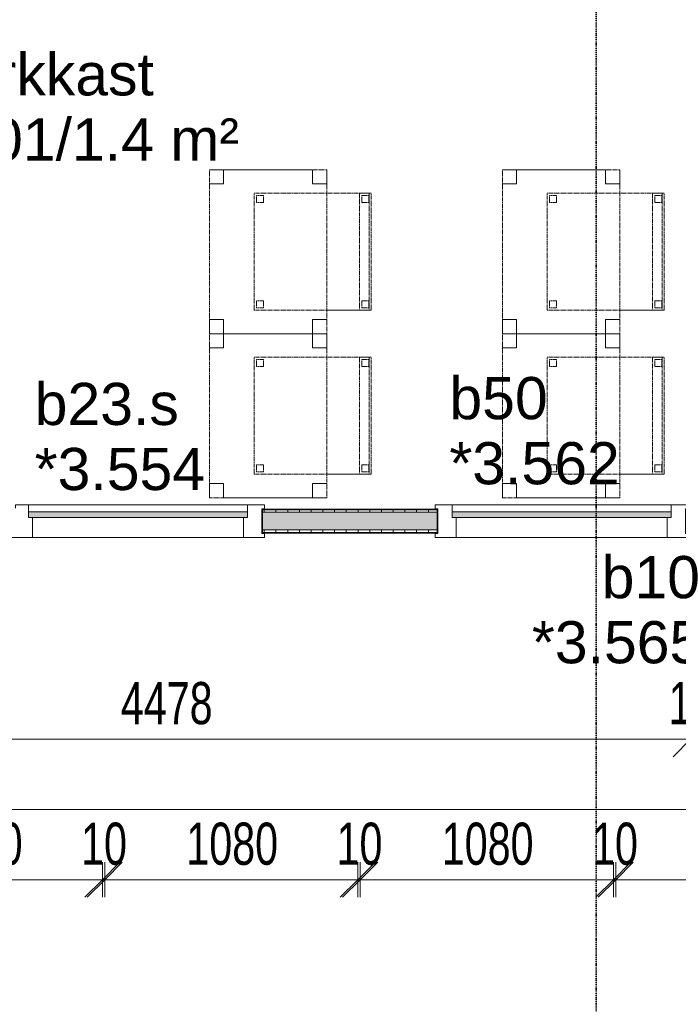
# Model space of a CAD drawing. Header units: millimetres. Extents: x -80560 to 110805, y -11020 to 52719.
# Tile 128 of 145: x 63782 to 66592, y 37637 to 41840. Entities that reach past the tile are written whole.
import ezdxf

# ---------------------------------------------------------------- set-up
doc = ezdxf.new("R2010")
doc.units = ezdxf.units.MM
doc.linetypes.add('DASHDOT2', pattern=[8, 4, -2, 0, -2])
doc.linetypes.add('DASHED2', pattern=[6, 4, -2])
for name, color, linetype, lineweight in [('A-ANNO-DIMS', 211, 'Continuous', 9), ('A-ANNO-DIMS-100', 211, 'Continuous', 9), ('A-AREA-IDEN', 2, 'Continuous', 9), ('A-DOOR', 31, 'Continuous', 18), ('A-GLAZ', 151, 'Continuous', 18), ('A-GLAZ-IDEN', 152, 'Continuous', 18), ('A-WALL', 113, 'Continuous', 35), ('A-WALL-PATT', 111, 'Continuous', 35), ('G-ANNO-SYMB', 111, 'Continuous', 9), ('I-FURN', 30, 'Continuous', 18), ('I-WALL', 2, 'Continuous', 18)]:
    doc.layers.add(name, color=color, linetype=linetype, lineweight=lineweight)
doc.styles.add('Arial', font='arial.ttf', dxfattribs={"height": 180})
doc.styles.add('Arial_5', font='arial.ttf', dxfattribs={"width": 0.7, "height": 180})
doc.dimstyles.new('n3o_1_8', dxfattribs={"dimscale": 304.8, "dimtxt": 183.646692, "dimasz": 0.492126, "dimexe": 0.246063, "dimexo": 0.0625, "dimgap": 0.032808, "dimtad": 1, "dimdec": 0, "dimdsep": 46, "dimtxsty": 'Arial_5', "dimblk1": 'OBLIQUE', "dimblk2": 'OBLIQUE', "dimsah": 1, "dimcen": 0.09, "dimdle": 0.246063, "dimazin": 0, "dimtfac": 1, "dimtdec": 4, "dimtix": 1, "dimtmove": 0, "dimatfit": 3, "dimfxl": 0.246063, "dimfxlon": 1, "dimtvp": 1, "dimtolj": 1, "dimtzin": 0, "dimarcsym": 2})
doc.dimstyles.new('n3o_1_8_3', dxfattribs={"dimscale": 304.8, "dimtxt": 183.646692, "dimasz": 0.492126, "dimexe": 0.246063, "dimexo": 0.0625, "dimgap": 0.032808, "dimtad": 1, "dimdec": 0, "dimdsep": 46, "dimtxsty": 'Arial_5', "dimblk1": 'OBLIQUE', "dimblk2": 'OBLIQUE', "dimsah": 1, "dimcen": 0.09, "dimdle": 0.246063, "dimazin": 0, "dimtfac": 1, "dimtdec": 4, "dimtix": 1, "dimtmove": 0, "dimatfit": 3, "dimfxl": 0.246063, "dimfxlon": 1, "dimtvp": 1, "dimtolj": 1, "dimtzin": 0, "dimarcsym": 2})
pattern_1 = [(90, (67525.82, 39650), (-50, -1e-13), [])]

# ---------------------------------------------------------------- blocks, each defined once
blk = doc.blocks.new('32_n3o_deur_enkel met zijlicht - 90x139_17_K_930_2410x2070_deur glasstrook-33349589-DO_03 derde verdieping')
at = {"layer": 'A-GLAZ'}
for p, q in [((-1035, 70), (-945, 70)), ((-1035, 53), (-1035, 70)), ((-1023, 53), (-1035, 53)), ((-1023, -52), (-1023, 53)), ((-945, 70), (-945, -15)), ((-45, 70), (-945, 70)), ((-45, 70), (45, 70)), ((-45, -15), (-45, 70)), ((45, 70), (45, -15)), ((945, 70), (1035, 70)), ((945, -15), (945, 70)), ((1023, 53), (1023, -52)), ((1035, 53), (1023, 53)), ((1035, 70), (1035, 53)), ((-962, -39), (-962, -69)), ((-28, -69), (-28, -39)), ((-1035, -52), (-1023, -52)), ((-1035, -69), (-1035, -52)), ((-962, -69), (-1035, -69)), ((-962, -69), (-28, -69)), ((28, -69), (-28, -69)), ((28, -55), (28, -69)), ((962, -69), (962, -55)), ((1035, -69), (962, -69)), ((1023, -52), (1035, -52)), ((1035, -52), (1035, -69))]:
    blk.add_line(p, q, dxfattribs=at)
blk = doc.blocks.new('30_n3o_raam_vast - 24mm-31742711-DO_03 derde verdieping')
at = {"layer": 'A-DOOR'}
blk.add_hatch(color=256, dxfattribs=at).paths.add_polyline_path([(0, 0), (-934, 0), (-934, -24), (0, -24)], flags=0)
for p, q in [((-934, -24), (-934, 0)), ((-934, 0), (0, 0)), ((0, 0), (0, -24)), ((0, -24), (-934, -24))]:
    blk.add_line(p, q, dxfattribs=at)
blk = doc.blocks.new('32_n3o_raam_h1xb1 - 90x139_17_K_2410x1080-31973212-DO_03 derde verdieping')
at = {"layer": 'A-GLAZ'}
for p, q in [((-540, 69.5), (-540, 52.5)), ((-467, 69.5), (-540, 69.5)), ((-540, 52.5), (-528, 52.5)), ((-528, 52.5), (-528, -52.5)), ((-467, 39.5), (-467, 69.5)), ((-467, 69.5), (467, 69.5)), ((540, 69.5), (467, 69.5)), ((467, 69.5), (467, 39.5)), ((528, -52.5), (528, 52.5)), ((528, 52.5), (540, 52.5)), ((540, 52.5), (540, 69.5)), ((-450, -69.5), (-450, 15.5)), ((450, 15.5), (450, -69.5)), ((-528, -52.5), (-540, -52.5)), ((-540, -52.5), (-540, -69.5)), ((-540, -69.5), (-450, -69.5)), ((450, -69.5), (-450, -69.5)), ((450, -69.5), (540, -69.5)), ((540, -52.5), (528, -52.5)), ((540, -69.5), (540, -52.5))]:
    blk.add_line(p, q, dxfattribs=at)
blk = doc.blocks.new('30_n3o_raam_vast - 24mm-31742709-DO_03 derde verdieping')
at = {"layer": 'A-DOOR'}
blk.add_hatch(color=256, dxfattribs=at).paths.add_polyline_path([(0, 24), (-934, 24), (-934, 0), (0, 0)], flags=0)
for p, q in [((0, 24), (-934, 24)), ((-934, 24), (-934, 0)), ((-934, 0), (0, 0)), ((0, 0), (0, 24))]:
    blk.add_line(p, q, dxfattribs=at)
blk = doc.blocks.new('82_tafel1 - tafel 500x700 2-30673039-DO_03 derde verdieping')
at = {"layer": 'I-FURN', "linetype": 'DASHED2'}
for p, q in [((350, 250), (-350, 250)), ((-350, 250), (-350, -250)), ((350, 250), (-350, 250)), ((-350, 250), (-350, -250)), ((-350, 250), (-350, 190)), ((-290, 250), (-350, 250)), ((-290, 190), (-290, 250)), ((-290, 250), (290, 250)), ((-290, 250), (-290, 190)), ((290, 250), (290, 190)), ((290, 190), (290, 250)), ((350, 250), (290, 250)), ((350, -250), (350, 250)), ((350, -250), (350, 250)), ((350, 190), (350, 250)), ((-350, -190), (-350, 190)), ((-350, 190), (-290, 190)), ((-290, 190), (-350, 190)), ((290, 190), (350, 190)), ((350, 190), (290, 190)), ((350, 190), (350, -190)), ((-290, -190), (-350, -190)), ((-350, -190), (-290, -190)), ((-350, -190), (-350, -250)), ((-290, -250), (-290, -190)), ((-290, -190), (-290, -250)), ((350, -190), (290, -190)), ((290, -190), (290, -250)), ((290, -250), (290, -190)), ((290, -190), (350, -190)), ((350, -250), (350, -190)), ((-350, -250), (350, -250)), ((-350, -250), (350, -250)), ((-350, -250), (-290, -250)), ((290, -250), (-290, -250)), ((290, -250), (350, -250))]:
    blk.add_line(p, q, dxfattribs=at)
blk = doc.blocks.new('82_zitmeubel - stoel 500x500-V247-DO_03 derde verdieping')
at = {"layer": 'I-FURN', "linetype": 'DASHED2'}
for p, q in [((-192.1, -73), (-192.1, 237)), ((-192.1, 237), (-192.1, -73)), ((-192.1, 237), (307.9, 237)), ((-192.1, 237), (307.9, 237)), ((-182.1, 226), (-182.1, 198)), ((-182.1, 198), (-182.1, 226)), ((-153.1, 227), (-181.1, 227)), ((-181.1, 227), (-153.1, 227)), ((-152.1, 198), (-152.1, 226)), ((-152.1, 226), (-152.1, 198)), ((267.9, 226), (267.9, 198)), ((267.9, 198), (267.9, 226)), ((296.9, 227), (268.9, 227)), ((268.9, 227), (296.9, 227)), ((297.9, 198), (297.9, 226)), ((297.9, 226), (297.9, 198)), ((307.9, 237), (307.9, -73)), ((307.9, -73), (307.9, 237)), ((-181.1, 197), (-153.1, 197)), ((-153.1, 197), (-181.1, 197)), ((268.9, 197), (296.9, 197)), ((296.9, 197), (268.9, 197)), ((-192.1, -213), (-192.1, -73)), ((-192.1, -73), (-192.1, -263)), ((307.9, -73), (307.9, -213)), ((307.9, -263), (307.9, -73)), ((-192.1, -254.1), (-192.1, -213)), ((307.9, -213), (-192.1, -213)), ((-182.1, -224), (-182.1, -252)), ((-182.1, -252), (-182.1, -224)), ((-153.1, -223), (-181.1, -223)), ((-181.1, -223), (-153.1, -223)), ((-152.1, -252), (-152.1, -224)), ((-152.1, -224), (-152.1, -252)), ((267.9, -224), (267.9, -252)), ((267.9, -252), (267.9, -224)), ((296.9, -223), (268.9, -223)), ((268.9, -223), (296.9, -223)), ((297.9, -252), (297.9, -224)), ((297.9, -224), (297.9, -252)), ((307.9, -213), (307.9, -254.1)), ((-192.1, -263), (-192.1, -254.1)), ((307.9, -254.1), (-192.1, -254.1)), ((-192.1, -263), (307.9, -263)), ((-192.1, -263), (307.9, -263)), ((-181.1, -253), (-153.1, -253)), ((-153.1, -253), (-181.1, -253)), ((268.9, -253), (296.9, -253)), ((296.9, -253), (268.9, -253)), ((307.9, -254.1), (307.9, -263))]:
    blk.add_line(p, q, dxfattribs=at)
for centre, start, end in [((-181.1, 226), 90, 180), ((-181.1, 226), 135, 180), ((-181.1, 226), 90, 135), ((-153.1, 226), 360, 90), ((-153.1, 226), 360, 90), ((268.9, 226), 90, 180), ((268.9, 226), 120, 165), ((268.9, 226), 165, 180), ((268.9, 226), 90, 120), ((296.9, 226), 360, 90), ((296.9, 226), 360, 90), ((-181.1, 198), 180, 270), ((-181.1, 198), 180, 270), ((-153.1, 198), 270, 0), ((-153.1, 198), 270, 345), ((-153.1, 198), 345, 0), ((268.9, 198), 180, 270), ((268.9, 198), 180, 270), ((296.9, 198), 270, 360), ((296.9, 198), 270, 315), ((296.9, 198), 315, 360), ((-181.1, -224), 90, 180), ((-181.1, -224), 90, 180), ((-181.1, -252), 180, 270), ((-181.1, -252), 180, 270), ((-153.1, -224), 0, 90), ((-153.1, -224), 0, 90), ((-153.1, -252), 270, 0), ((-153.1, -252), 270, 0), ((268.9, -224), 90, 180), ((268.9, -224), 90, 180), ((268.9, -252), 180, 270), ((268.9, -252), 180, 270), ((296.9, -224), 0, 90), ((296.9, -224), 0, 90), ((296.9, -252), 270, 0), ((296.9, -252), 330, 0), ((296.9, -252), 270, 330)]:
    blk.add_arc(centre, 1, start, end, dxfattribs=at)
blk = doc.blocks.new('82_zitmeubel - stoel 500x500-V249-DO_03 derde verdieping')
at = {"layer": 'I-FURN', "linetype": 'DASHED2'}
for p, q in [((-192.1, -73), (-192.1, 237)), ((-192.1, 237), (-192.1, -73)), ((-192.1, 237), (307.9, 237)), ((-192.1, 237), (307.9, 237)), ((-182.1, 226), (-182.1, 198)), ((-182.1, 198), (-182.1, 226)), ((-153.1, 227), (-181.1, 227)), ((-181.1, 227), (-153.1, 227)), ((-152.1, 198), (-152.1, 226)), ((-152.1, 226), (-152.1, 198)), ((267.9, 226), (267.9, 198)), ((267.9, 198), (267.9, 226)), ((296.9, 227), (268.9, 227)), ((268.9, 227), (296.9, 227)), ((297.9, 198), (297.9, 226)), ((297.9, 226), (297.9, 198)), ((307.9, 237), (307.9, -73)), ((307.9, -73), (307.9, 237)), ((-181.1, 197), (-153.1, 197)), ((-153.1, 197), (-181.1, 197)), ((268.9, 197), (296.9, 197)), ((296.9, 197), (268.9, 197)), ((-192.1, -213), (-192.1, -73)), ((-192.1, -73), (-192.1, -263)), ((307.9, -73), (307.9, -213)), ((307.9, -263), (307.9, -73)), ((-192.1, -254.1), (-192.1, -213)), ((307.9, -213), (-192.1, -213)), ((-182.1, -224), (-182.1, -252)), ((-182.1, -252), (-182.1, -224)), ((-153.1, -223), (-181.1, -223)), ((-181.1, -223), (-153.1, -223)), ((-152.1, -252), (-152.1, -224)), ((-152.1, -224), (-152.1, -252)), ((267.9, -224), (267.9, -252)), ((267.9, -252), (267.9, -224)), ((296.9, -223), (268.9, -223)), ((268.9, -223), (296.9, -223)), ((297.9, -252), (297.9, -224)), ((297.9, -224), (297.9, -252)), ((307.9, -213), (307.9, -254.1)), ((-192.1, -263), (-192.1, -254.1)), ((307.9, -254.1), (-192.1, -254.1)), ((-192.1, -263), (307.9, -263)), ((-192.1, -263), (307.9, -263)), ((-181.1, -253), (-153.1, -253)), ((-153.1, -253), (-181.1, -253)), ((268.9, -253), (296.9, -253)), ((296.9, -253), (268.9, -253)), ((307.9, -254.1), (307.9, -263))]:
    blk.add_line(p, q, dxfattribs=at)
for centre, start, end in [((-181.1, 226), 90, 180), ((-181.1, 226), 135, 180), ((-181.1, 226), 90, 135), ((-153.1, 226), 360, 90), ((-153.1, 226), 360, 90), ((268.9, 226), 90, 180), ((268.9, 226), 120, 165), ((268.9, 226), 165, 180), ((268.9, 226), 90, 120), ((296.9, 226), 360, 90), ((296.9, 226), 360, 90), ((-181.1, 198), 180, 270), ((-181.1, 198), 180, 270), ((-153.1, 198), 270, 0), ((-153.1, 198), 270, 345), ((-153.1, 198), 345, 0), ((268.9, 198), 180, 270), ((268.9, 198), 180, 270), ((296.9, 198), 270, 360), ((296.9, 198), 270, 315), ((296.9, 198), 315, 360), ((-181.1, -224), 90, 180), ((-181.1, -224), 90, 180), ((-181.1, -252), 180, 270), ((-181.1, -252), 180, 270), ((-153.1, -224), 0, 90), ((-153.1, -224), 0, 90), ((-153.1, -252), 270, 0), ((-153.1, -252), 270, 0), ((268.9, -224), 90, 180), ((268.9, -224), 90, 180), ((268.9, -252), 180, 270), ((268.9, -252), 180, 270), ((296.9, -224), 0, 90), ((296.9, -224), 0, 90), ((296.9, -252), 270, 0), ((296.9, -252), 330, 0), ((296.9, -252), 270, 330)]:
    blk.add_arc(centre, 1, start, end, dxfattribs=at)
blk = doc.blocks.new('82_zitmeubel - stoel 500x500-V250-DO_03 derde verdieping')
at = {"layer": 'I-FURN', "linetype": 'DASHED2'}
for p, q in [((-192.1, -73), (-192.1, 237)), ((-192.1, 237), (-192.1, -73)), ((-192.1, 237), (307.9, 237)), ((-192.1, 237), (307.9, 237)), ((-182.1, 226), (-182.1, 198)), ((-182.1, 198), (-182.1, 226)), ((-153.1, 227), (-181.1, 227)), ((-181.1, 227), (-153.1, 227)), ((-152.1, 198), (-152.1, 226)), ((-152.1, 226), (-152.1, 198)), ((267.9, 226), (267.9, 198)), ((267.9, 198), (267.9, 226)), ((296.9, 227), (268.9, 227)), ((268.9, 227), (296.9, 227)), ((297.9, 198), (297.9, 226)), ((297.9, 226), (297.9, 198)), ((307.9, 237), (307.9, -73)), ((307.9, -73), (307.9, 237)), ((-181.1, 197), (-153.1, 197)), ((-153.1, 197), (-181.1, 197)), ((268.9, 197), (296.9, 197)), ((296.9, 197), (268.9, 197)), ((-192.1, -213), (-192.1, -73)), ((-192.1, -73), (-192.1, -263)), ((307.9, -73), (307.9, -213)), ((307.9, -263), (307.9, -73)), ((-192.1, -254.1), (-192.1, -213)), ((307.9, -213), (-192.1, -213)), ((-182.1, -224), (-182.1, -252)), ((-182.1, -252), (-182.1, -224)), ((-153.1, -223), (-181.1, -223)), ((-181.1, -223), (-153.1, -223)), ((-152.1, -252), (-152.1, -224)), ((-152.1, -224), (-152.1, -252)), ((267.9, -224), (267.9, -252)), ((267.9, -252), (267.9, -224)), ((296.9, -223), (268.9, -223)), ((268.9, -223), (296.9, -223)), ((297.9, -252), (297.9, -224)), ((297.9, -224), (297.9, -252)), ((307.9, -213), (307.9, -254.1)), ((-192.1, -263), (-192.1, -254.1)), ((307.9, -254.1), (-192.1, -254.1)), ((-192.1, -263), (307.9, -263)), ((-192.1, -263), (307.9, -263)), ((-181.1, -253), (-153.1, -253)), ((-153.1, -253), (-181.1, -253)), ((268.9, -253), (296.9, -253)), ((296.9, -253), (268.9, -253)), ((307.9, -254.1), (307.9, -263))]:
    blk.add_line(p, q, dxfattribs=at)
for centre, start, end in [((-181.1, 226), 120, 180), ((-181.1, 226), 135, 180), ((-181.1, 226), 90, 135), ((-181.1, 226), 90, 120), ((-153.1, 226), 360, 90), ((-153.1, 226), 60, 90), ((-153.1, 226), 30, 60), ((-153.1, 226), 360, 30), ((268.9, 226), 90, 180), ((268.9, 226), 120, 165), ((268.9, 226), 165, 180), ((268.9, 226), 90, 120), ((296.9, 226), 360, 90), ((296.9, 226), 360, 90), ((-181.1, 198), 180, 270), ((-181.1, 198), 180, 195), ((-181.1, 198), 195, 270), ((-153.1, 198), 270, 0), ((-153.1, 198), 270, 345), ((-153.1, 198), 345, 0), ((268.9, 198), 180, 270), ((268.9, 198), 180, 270), ((296.9, 198), 270, 360), ((296.9, 198), 270, 315), ((296.9, 198), 315, 360), ((-181.1, -224), 90, 180), ((-181.1, -224), 90, 180), ((-181.1, -252), 180, 270), ((-181.1, -252), 180, 270), ((-153.1, -224), 0, 90), ((-153.1, -224), 0, 90), ((-153.1, -252), 270, 0), ((-153.1, -252), 270, 0), ((268.9, -224), 90, 180), ((268.9, -224), 90, 180), ((268.9, -252), 180, 270), ((268.9, -252), 180, 270), ((296.9, -224), 0, 90), ((296.9, -224), 0, 90), ((296.9, -252), 270, 0), ((296.9, -252), 330, 0), ((296.9, -252), 270, 330)]:
    blk.add_arc(centre, 1, start, end, dxfattribs=at)
blk = doc.blocks.new('82_zitmeubel - stoel 500x500-V251-DO_03 derde verdieping')
at = {"layer": 'I-FURN', "linetype": 'DASHED2'}
for p, q in [((-192.1, -73), (-192.1, 237)), ((-192.1, 237), (-192.1, -73)), ((-192.1, 237), (307.9, 237)), ((-192.1, 237), (307.9, 237)), ((-182.1, 226), (-182.1, 198)), ((-182.1, 198), (-182.1, 226)), ((-153.1, 227), (-181.1, 227)), ((-181.1, 227), (-153.1, 227)), ((-152.1, 198), (-152.1, 226)), ((-152.1, 226), (-152.1, 198)), ((267.9, 226), (267.9, 198)), ((267.9, 198), (267.9, 226)), ((296.9, 227), (268.9, 227)), ((268.9, 227), (296.9, 227)), ((297.9, 198), (297.9, 226)), ((297.9, 226), (297.9, 198)), ((307.9, 237), (307.9, -73)), ((307.9, -73), (307.9, 237)), ((-181.1, 197), (-153.1, 197)), ((-153.1, 197), (-181.1, 197)), ((268.9, 197), (296.9, 197)), ((296.9, 197), (268.9, 197)), ((-192.1, -213), (-192.1, -73)), ((-192.1, -73), (-192.1, -263)), ((307.9, -73), (307.9, -213)), ((307.9, -263), (307.9, -73)), ((-192.1, -254.1), (-192.1, -213)), ((307.9, -213), (-192.1, -213)), ((-182.1, -224), (-182.1, -252)), ((-182.1, -252), (-182.1, -224)), ((-153.1, -223), (-181.1, -223)), ((-181.1, -223), (-153.1, -223)), ((-152.1, -252), (-152.1, -224)), ((-152.1, -224), (-152.1, -252)), ((267.9, -224), (267.9, -252)), ((267.9, -252), (267.9, -224)), ((296.9, -223), (268.9, -223)), ((268.9, -223), (296.9, -223)), ((297.9, -252), (297.9, -224)), ((297.9, -224), (297.9, -252)), ((307.9, -213), (307.9, -254.1)), ((-192.1, -263), (-192.1, -254.1)), ((307.9, -254.1), (-192.1, -254.1)), ((-192.1, -263), (307.9, -263)), ((-192.1, -263), (307.9, -263)), ((-181.1, -253), (-153.1, -253)), ((-153.1, -253), (-181.1, -253)), ((268.9, -253), (296.9, -253)), ((296.9, -253), (268.9, -253)), ((307.9, -254.1), (307.9, -263))]:
    blk.add_line(p, q, dxfattribs=at)
for centre, start, end in [((-181.1, 226), 120, 180), ((-181.1, 226), 135, 180), ((-181.1, 226), 120, 135), ((-181.1, 226), 90, 120), ((-181.1, 226), 90, 120), ((-153.1, 226), 360, 90), ((-153.1, 226), 60, 90), ((-153.1, 226), 30, 60), ((-153.1, 226), 360, 30), ((268.9, 226), 90, 180), ((268.9, 226), 120, 165), ((268.9, 226), 165, 180), ((268.9, 226), 90, 120), ((296.9, 226), 360, 90), ((296.9, 226), 360, 90), ((-181.1, 198), 180, 270), ((-181.1, 198), 180, 195), ((-181.1, 198), 195, 270), ((-153.1, 198), 270, 0), ((-153.1, 198), 270, 345), ((-153.1, 198), 345, 0), ((268.9, 198), 180, 270), ((268.9, 198), 180, 270), ((296.9, 198), 270, 360), ((296.9, 198), 270, 315), ((296.9, 198), 315, 360), ((-181.1, -224), 90, 180), ((-181.1, -224), 150, 180), ((-181.1, -252), 180, 270), ((-181.1, -252), 180, 270), ((-181.1, -224), 90, 150), ((-153.1, -224), 0, 90), ((-153.1, -224), 0, 90), ((-153.1, -252), 270, 0), ((-153.1, -252), 270, 0), ((268.9, -224), 90, 180), ((268.9, -224), 90, 180), ((268.9, -252), 180, 270), ((268.9, -252), 180, 270), ((296.9, -224), 0, 90), ((296.9, -224), 0, 90), ((296.9, -252), 270, 0), ((296.9, -252), 330, 0), ((296.9, -252), 270, 330)]:
    blk.add_arc(centre, 1, start, end, dxfattribs=at)
blk = doc.blocks.new('DIMBLOCK215-DO_03 derde verdieping')
at = {"layer": 'A-ANNO-DIMS-100'}
for p, q in [((62167.3, 38769.3), (62242.3, 38844.3)), ((62167.3, 38844.3), (62167.3, 38694.3)), ((62167.3, 38769.3), (62167.3, 38844.3)), ((66644.8, 38769.3), (66719.8, 38844.3)), ((66644.8, 38844.3), (66644.8, 38694.3)), ((66644.8, 38769.3), (66644.8, 38844.3)), ((62167.3, 38769.3), (62092.3, 38694.3)), ((62167.3, 38769.3), (66644.8, 38769.3)), ((66644.8, 38769.3), (66569.8, 38694.3))]:
    blk.add_line(p, q, dxfattribs=at)
at = {"layer": 'A-ANNO-DIMS-100', "color": 0, "insert": (64213.9, 39013), "char_height": 180, "width": 461.094, "attachment_point": 1, "line_spacing_factor": 0.941778, "style": 'Arial_5'}
blk.add_mtext('4478', dxfattribs=at)
blk = doc.blocks.new('_Oblique')
at = {"color": 0, "linetype": 'ByBlock', "lineweight": -2}
blk.add_line((-0.5, -0.5), (0.5, 0.5), dxfattribs=at)
blk = doc.blocks.new('DIMBLOCK216-DO_03 derde verdieping')
at = {"layer": 'A-ANNO-DIMS-100'}
for p, q in [((66644.8, 38769.3), (66719.8, 38844.3)), ((66644.8, 38844.3), (66644.8, 38694.3)), ((66644.8, 38769.3), (66644.8, 38844.3)), ((66744.8, 38769.3), (66819.8, 38844.3)), ((66744.8, 38844.3), (66744.8, 38694.3)), ((66744.8, 38769.3), (66744.8, 38844.3)), ((66644.8, 38769.3), (66569.8, 38694.3)), ((66644.8, 38769.3), (66744.8, 38769.3)), ((66744.8, 38769.3), (66669.8, 38694.3))]:
    blk.add_line(p, q, dxfattribs=at)
at = {"layer": 'A-ANNO-DIMS-100', "color": 0, "insert": (66550.7, 39013), "char_height": 180, "width": 345.821, "attachment_point": 1, "line_spacing_factor": 0.941778, "style": 'Arial_5'}
blk.add_mtext('100', dxfattribs=at)
blk = doc.blocks.new('DIMBLOCK234-DO_03 derde verdieping')
at = {"layer": 'A-ANNO-DIMS-100'}
for p, q in [((53494.8, 38469.3), (53569.8, 38544.3)), ((53494.8, 38394.3), (53494.8, 38544.3)), ((68834.8, 38469.3), (68909.8, 38544.3)), ((68834.8, 38394.3), (68834.8, 38544.3)), ((53494.8, 38469.3), (53419.8, 38394.3)), ((53494.8, 38469.3), (68834.8, 38469.3)), ((53494.8, 38469.3), (53494.8, 38394.3)), ((68834.8, 38469.3), (68759.8, 38394.3)), ((68834.8, 38469.3), (68834.8, 38394.3))]:
    blk.add_line(p, q, dxfattribs=at)
at = {"layer": 'A-ANNO-DIMS-100', "color": 0, "insert": (60924.7, 38713), "char_height": 180, "width": 576.368, "attachment_point": 1, "line_spacing_factor": 0.941778, "style": 'Arial_5'}
blk.add_mtext('15340', dxfattribs=at)
blk = doc.blocks.new('DIMBLOCK549-DO_03 derde verdieping')
at = {"layer": 'A-ANNO-DIMS-100'}
for p, q in [((63055.3, 38169.3), (63130.3, 38244.3)), ((63055.3, 38244.3), (63055.3, 38094.3)), ((63055.3, 38169.3), (63055.3, 38244.3)), ((64135.3, 38169.3), (64210.3, 38244.3)), ((64135.3, 38244.3), (64135.3, 38094.3)), ((64135.3, 38169.3), (64135.3, 38244.3)), ((63055.3, 38169.3), (62980.3, 38094.3)), ((63055.3, 38169.3), (64135.3, 38169.3)), ((64135.3, 38169.3), (64060.3, 38094.3))]:
    blk.add_line(p, q, dxfattribs=at)
at = {"layer": 'A-ANNO-DIMS-100', "color": 0, "insert": (63403.2, 38413), "char_height": 180, "width": 461.094, "attachment_point": 1, "line_spacing_factor": 0.941778, "style": 'Arial_5'}
blk.add_mtext('1080', dxfattribs=at)
blk = doc.blocks.new('DIMBLOCK550-DO_03 derde verdieping')
at = {"layer": 'A-ANNO-DIMS-100'}
for p, q in [((64135.3, 38169.3), (64210.3, 38244.3)), ((64135.3, 38244.3), (64135.3, 38094.3)), ((64135.3, 38169.3), (64135.3, 38244.3)), ((64145.3, 38169.3), (64220.3, 38244.3)), ((64145.3, 38244.3), (64145.3, 38094.3)), ((64145.3, 38169.3), (64145.3, 38244.3)), ((64135.3, 38169.3), (64060.3, 38094.3)), ((64145.3, 38169.3), (64070.3, 38094.3)), ((64135.3, 38169.3), (64145.3, 38169.3))]:
    blk.add_line(p, q, dxfattribs=at)
at = {"layer": 'A-ANNO-DIMS-100', "color": 0, "insert": (64044.3, 38413), "char_height": 180, "width": 230.547, "attachment_point": 1, "line_spacing_factor": 0.941778, "style": 'Arial_5'}
blk.add_mtext('10', dxfattribs=at)
blk = doc.blocks.new('DIMBLOCK551-DO_03 derde verdieping')
at = {"layer": 'A-ANNO-DIMS-100'}
for p, q in [((64145.3, 38169.3), (64220.3, 38244.3)), ((64145.3, 38244.3), (64145.3, 38094.3)), ((64145.3, 38169.3), (64145.3, 38244.3)), ((65225.3, 38169.3), (65300.3, 38244.3)), ((65225.3, 38244.3), (65225.3, 38094.3)), ((65225.3, 38169.3), (65225.3, 38244.3)), ((64145.3, 38169.3), (64070.3, 38094.3)), ((64145.3, 38169.3), (65225.3, 38169.3)), ((65225.3, 38169.3), (65150.3, 38094.3))]:
    blk.add_line(p, q, dxfattribs=at)
at = {"layer": 'A-ANNO-DIMS-100', "color": 0, "insert": (64493.2, 38413), "char_height": 180, "width": 461.094, "attachment_point": 1, "line_spacing_factor": 0.941778, "style": 'Arial_5'}
blk.add_mtext('1080', dxfattribs=at)
blk = doc.blocks.new('DIMBLOCK552-DO_03 derde verdieping')
at = {"layer": 'A-ANNO-DIMS-100'}
for p, q in [((65225.3, 38169.3), (65300.3, 38244.3)), ((65225.3, 38244.3), (65225.3, 38094.3)), ((65225.3, 38169.3), (65225.3, 38244.3)), ((65235.3, 38169.3), (65310.3, 38244.3)), ((65235.3, 38244.3), (65235.3, 38094.3)), ((65235.3, 38169.3), (65235.3, 38244.3)), ((65225.3, 38169.3), (65150.3, 38094.3)), ((65235.3, 38169.3), (65160.3, 38094.3)), ((65225.3, 38169.3), (65235.3, 38169.3))]:
    blk.add_line(p, q, dxfattribs=at)
at = {"layer": 'A-ANNO-DIMS-100', "color": 0, "insert": (65134.3, 38413), "char_height": 180, "width": 230.547, "attachment_point": 1, "line_spacing_factor": 0.941778, "style": 'Arial_5'}
blk.add_mtext('10', dxfattribs=at)
blk = doc.blocks.new('DIMBLOCK553-DO_03 derde verdieping')
at = {"layer": 'A-ANNO-DIMS-100'}
for p, q in [((65235.3, 38169.3), (65310.3, 38244.3)), ((65235.3, 38244.3), (65235.3, 38094.3)), ((65235.3, 38169.3), (65235.3, 38244.3)), ((66315.3, 38169.3), (66390.3, 38244.3)), ((66315.3, 38244.3), (66315.3, 38094.3)), ((66315.3, 38169.3), (66315.3, 38244.3)), ((65235.3, 38169.3), (65160.3, 38094.3)), ((65235.3, 38169.3), (66315.3, 38169.3)), ((66315.3, 38169.3), (66240.3, 38094.3))]:
    blk.add_line(p, q, dxfattribs=at)
at = {"layer": 'A-ANNO-DIMS-100', "color": 0, "insert": (65583.2, 38413), "char_height": 180, "width": 461.094, "attachment_point": 1, "line_spacing_factor": 0.941778, "style": 'Arial_5'}
blk.add_mtext('1080', dxfattribs=at)
blk = doc.blocks.new('DIMBLOCK554-DO_03 derde verdieping')
at = {"layer": 'A-ANNO-DIMS-100'}
for p, q in [((66315.3, 38169.3), (66390.3, 38244.3)), ((66315.3, 38244.3), (66315.3, 38094.3)), ((66315.3, 38169.3), (66315.3, 38244.3)), ((66325.3, 38169.3), (66400.3, 38244.3)), ((66325.3, 38244.3), (66325.3, 38094.3)), ((66325.3, 38169.3), (66325.3, 38244.3)), ((66315.3, 38169.3), (66240.3, 38094.3)), ((66325.3, 38169.3), (66250.3, 38094.3)), ((66315.3, 38169.3), (66325.3, 38169.3))]:
    blk.add_line(p, q, dxfattribs=at)
at = {"layer": 'A-ANNO-DIMS-100', "color": 0, "insert": (66224.3, 38413), "char_height": 180, "width": 230.547, "attachment_point": 1, "line_spacing_factor": 0.941778, "style": 'Arial_5'}
blk.add_mtext('10', dxfattribs=at)
blk = doc.blocks.new('DIMBLOCK555-DO_03 derde verdieping')
at = {"layer": 'A-ANNO-DIMS-100'}
for p, q in [((66325.3, 38169.3), (66400.3, 38244.3)), ((66325.3, 38244.3), (66325.3, 38094.3)), ((66325.3, 38169.3), (66325.3, 38244.3)), ((67405.3, 38169.3), (67480.3, 38244.3)), ((67405.3, 38244.3), (67405.3, 38094.3)), ((67405.3, 38169.3), (67405.3, 38244.3)), ((66325.3, 38169.3), (66250.3, 38094.3)), ((66325.3, 38169.3), (67405.3, 38169.3)), ((67405.3, 38169.3), (67330.3, 38094.3))]:
    blk.add_line(p, q, dxfattribs=at)
at = {"layer": 'A-ANNO-DIMS-100', "color": 0, "insert": (66673.2, 38413), "char_height": 180, "width": 461.094, "attachment_point": 1, "line_spacing_factor": 0.941778, "style": 'Arial_5'}
blk.add_mtext('1080', dxfattribs=at)

msp = doc.modelspace()

# ---------------------------------------------------------------- hatches: boundary and pattern name
at = {"layer": 'A-WALL-PATT', "lineweight": 5}
h = msp.add_hatch(color=256, dxfattribs=at)
h.paths.add_polyline_path([(72884.3, 39662.5), (72884.3, 39737.5), (72224.8, 39737.5), (72224.8, 39662.5), (72424.4, 39662.5)], flags=0)
h.paths.add_polyline_path([(71164.8, 39662.5), (71164.8, 39737.5), (70114.8, 39737.5), (70114.8, 39662.5), (70662.4, 39662.5)], flags=0)
h.paths.add_polyline_path([(67874.8, 39662.5), (68064.8, 39662.5), (68064.8, 39737.5), (67874.8, 39737.5)], flags=0)
h.paths.add_polyline_path([(66624.8, 39662.5), (66814.8, 39662.5), (66814.8, 39737.5), (66624.8, 39737.5)], flags=0)
h.paths.add_polyline_path([(65564.8, 39662.5), (65564.8, 39737.5), (64817.3, 39737.5), (64817.3, 39662.5), (65376.3, 39662.5)], flags=0)
h.paths.add_polyline_path([(62767.3, 39662.5), (62767.3, 39737.5), (62142.3, 39737.5), (62142.3, 39662.5), (62439.6, 39662.5)], flags=0)
at = {"layer": 'A-WALL-PATT', "lineweight": 18}
h = msp.add_hatch(dxfattribs=at)
h.set_pattern_fill('FP_85', color=256, angle=90, style=0, pattern_type=2)
h.set_pattern_definition(pattern_1)
h.paths.add_polyline_path([(72884.3, 39737.5), (72884.3, 39750), (72224.8, 39750), (72224.8, 39737.5), (72424.4, 39737.5)], flags=0)
h.paths.add_polyline_path([(71164.8, 39737.5), (71164.8, 39750), (70114.8, 39750), (70114.8, 39737.5), (70662.4, 39737.5)], flags=0)
h.paths.add_polyline_path([(68064.8, 39737.5), (68064.8, 39750), (68032.3, 39750), (68032.3, 39737.5)], flags=0)
h.paths.add_polyline_path([(66732.3, 39737.5), (66814.8, 39737.5), (66814.8, 39750), (66732.3, 39750)], flags=0)
h.paths.add_polyline_path([(67874.8, 39737.5), (67957.3, 39737.5), (67957.3, 39750), (67874.8, 39750)], flags=0)
h.paths.add_polyline_path([(64817.3, 39737.5), (65564.8, 39737.5), (65564.8, 39750), (64817.3, 39750)], flags=0)
h.paths.add_polyline_path([(66624.8, 39737.5), (66657.3, 39737.5), (66657.3, 39750), (66624.8, 39750)], flags=0)
h.paths.add_polyline_path([(62167.3, 39737.5), (62767.3, 39737.5), (62767.3, 39750), (62167.3, 39750)], flags=0)
h = msp.add_hatch(dxfattribs=at)
h.set_pattern_fill('FP_85', color=256, angle=90, style=0, pattern_type=2)
h.set_pattern_definition(pattern_1)
h.paths.add_polyline_path([(72884.3, 39650), (72884.3, 39662.5), (72224.8, 39662.5), (72224.8, 39650), (72424.4, 39650)], flags=0)
h.paths.add_polyline_path([(71164.8, 39650), (71164.8, 39662.5), (70114.8, 39662.5), (70114.8, 39650), (70662.4, 39650)], flags=0)
h.paths.add_polyline_path([(66624.8, 39650), (66814.8, 39650), (66814.8, 39662.5), (66624.8, 39662.5)], flags=0)
h.paths.add_polyline_path([(67874.8, 39650), (68064.8, 39650), (68064.8, 39662.5), (67874.8, 39662.5)], flags=0)
h.paths.add_polyline_path([(65564.8, 39650), (65564.8, 39662.5), (64817.3, 39662.5), (64817.3, 39650), (65376.3, 39650)], flags=0)
h.paths.add_polyline_path([(62167.3, 39650), (62767.3, 39650), (62767.3, 39662.5), (62167.3, 39662.5)], flags=0)

# ---------------------------------------------------------------- linework, layer by layer
at = {"layer": 'A-WALL', "lineweight": 18}
for p, q in [((64817.3, 39737.5), (65564.8, 39737.5)), ((64817.3, 39662.5), (65564.8, 39662.5))]:
    msp.add_line(p, q, dxfattribs=at)
at = {"layer": 'G-ANNO-SYMB', "linetype": 'DASHDOT2', "lineweight": 35}
msp.add_line((66241.3, 48457.5), (66241.3, 9141.8), dxfattribs=at)
at = {"layer": 'I-WALL'}
for p, q in [((64815.3, 39750), (64817.3, 39750)), ((65564.8, 39750), (65566.8, 39750)), ((64817.3, 39650), (64815.3, 39650)), ((65566.8, 39650), (65564.8, 39650))]:
    msp.add_line(p, q, dxfattribs=at)
at = {"layer": 'I-WALL', "lineweight": 35}
for p, q in [((65564.8, 39750), (64817.3, 39750)), ((64817.3, 39750), (64817.3, 39650)), ((65564.8, 39650), (65564.8, 39750)), ((64817.3, 39650), (65564.8, 39650))]:
    msp.add_line(p, q, dxfattribs=at)

# ---------------------------------------------------------------- block references
at = {"layer": 'A-DOOR', "rotation": 180}
msp.add_blockref('30_n3o_raam_vast - 24mm-31742711-DO_03 derde verdieping', (63820.3, 39715), dxfattribs=at)
at = {"layer": 'A-DOOR'}
msp.add_blockref('30_n3o_raam_vast - 24mm-31742709-DO_03 derde verdieping', (66561.8, 39715.5), dxfattribs=at)
at = {"layer": 'A-GLAZ', "rotation": 180}
msp.add_blockref('32_n3o_deur_enkel met zijlicht - 90x139_17_K_930_2410x2070_deur glasstrook-33349589-DO_03 derde verdieping', (63792.3, 39700), dxfattribs=at)
at = {"layer": 'A-GLAZ'}
msp.add_blockref('32_n3o_raam_h1xb1 - 90x139_17_K_2410x1080-31973212-DO_03 derde verdieping', (66094.8, 39700), dxfattribs=at)
at = {"layer": 'I-FURN', "linetype": 'DASHED2', "rotation": 90.00000000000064}
for name, p in [('82_tafel1 - tafel 500x700 2-30673039-DO_03 derde verdieping', (64842.3, 40850)), ('82_tafel1 - tafel 500x700 2-30673039-DO_03 derde verdieping', (66092.3, 40850)), ('82_zitmeubel - stoel 500x500-V251-DO_03 derde verdieping', (65019.3, 40792.1)), ('82_zitmeubel - stoel 500x500-V249-DO_03 derde verdieping', (66269.3, 40792.1)), ('82_tafel1 - tafel 500x700 2-30673039-DO_03 derde verdieping', (64842.3, 40150)), ('82_tafel1 - tafel 500x700 2-30673039-DO_03 derde verdieping', (66092.3, 40150)), ('82_zitmeubel - stoel 500x500-V250-DO_03 derde verdieping', (65019.3, 40092.1)), ('82_zitmeubel - stoel 500x500-V247-DO_03 derde verdieping', (66269.3, 40092.1))]:
    msp.add_blockref(name, p, dxfattribs=at)

# ---------------------------------------------------------------- texts
at = {"layer": 'A-AREA-IDEN', "char_height": 180, "attachment_point": 1, "style": 'Arial'}
for s, insert, width in [('Werkkast', (63307.4, 41697), 1250.632), ('03.06.01/1.4 m²', (62956.9, 41419.2), 2092.404)]:
    msp.add_mtext(s, dxfattribs=dict(at, insert=insert, width=width))
at = {"layer": 'A-GLAZ-IDEN', "lineweight": 9, "char_height": 180, "attachment_point": 1, "style": 'Arial'}
for s, insert, width in [('b23.s', (63846.3, 40290.2), 729.536), ('b50', (65615.6, 40314.9), 505.063), ('*3.554', (63846.3, 40012.4), 865.822), ('*3.562', (65615.6, 40037.1), 865.822), ('b10', (66265.3, 39550.8), 505.063), ('*3.565', (65967.7, 39273), 865.822)]:
    msp.add_mtext(s, dxfattribs=dict(at, insert=insert, width=width))

# ---------------------------------------------------------------- dimensions: what is measured, and where the dimension line sits
at = {"layer": 'A-ANNO-DIMS'}
for base, p1, p2, dimstyle, override, picture, middle in [((66644.8189632, 38769.3189021), (62167.3189632, 38844.3189021), (66644.8189632, 38844.3189021), 'n3o_1_8', {"dimpost": '<>', "dimfxl": 4477.5}, 'DIMBLOCK215-DO_03 derde verdieping', (64406.0689632, 38871.2220404)), ((66744.8, 38769.3), (66644.8, 38844.3), (66744.8, 38844.3), 'n3o_1_8', {"dimpost": '<>', "dimfxl": 100}, 'DIMBLOCK216-DO_03 derde verdieping', (66694.8, 38871.2)), ((68834.8, 38469.3), (53494.8, 38394.3), (68834.8, 38394.3), 'n3o_1_8', {"dimpost": '<>', "dimfxl": 15340}, 'DIMBLOCK234-DO_03 derde verdieping', (61164.8, 38571.3)), ((64135.3, 38169.3), (63055.3, 38244.3), (64135.3, 38244.3), 'n3o_1_8_3', {"dimpost": '<>', "dimfxl": 1080}, 'DIMBLOCK549-DO_03 derde verdieping', (63595.3, 38271.2)), ((64145.3, 38169.3), (64135.3, 38244.3), (64145.3, 38244.3), 'n3o_1_8_3', {"dimpost": '<>', "dimfxl": 10}, 'DIMBLOCK550-DO_03 derde verdieping', (64140.3, 38271.2)), ((65225.3, 38169.3), (64145.3, 38244.3), (65225.3, 38244.3), 'n3o_1_8_3', {"dimpost": '<>', "dimfxl": 1080}, 'DIMBLOCK551-DO_03 derde verdieping', (64685.3, 38271.2)), ((65235.3, 38169.3), (65225.3, 38244.3), (65235.3, 38244.3), 'n3o_1_8_3', {"dimpost": '<>', "dimfxl": 10}, 'DIMBLOCK552-DO_03 derde verdieping', (65230.3, 38271.2)), ((66315.3, 38169.3), (65235.3, 38244.3), (66315.3, 38244.3), 'n3o_1_8_3', {"dimpost": '<>', "dimfxl": 1080}, 'DIMBLOCK553-DO_03 derde verdieping', (65775.3, 38271.2)), ((66325.3, 38169.3), (66315.3, 38244.3), (66325.3, 38244.3), 'n3o_1_8_3', {"dimpost": '<>', "dimfxl": 10}, 'DIMBLOCK554-DO_03 derde verdieping', (66320.3, 38271.2)), ((67405.3, 38169.3), (66325.3, 38244.3), (67405.3, 38244.3), 'n3o_1_8_3', {"dimpost": '<>', "dimfxl": 1080}, 'DIMBLOCK555-DO_03 derde verdieping', (66865.3, 38271.2))]:
    dim = msp.add_linear_dim(base=base, p1=p1, p2=p2, dimstyle=dimstyle, override=override, dxfattribs=at)
    dim.commit()
    dim.dimension.update_dxf_attribs({"geometry": picture, "text_midpoint": middle})

doc.saveas('drawing.dxf')
